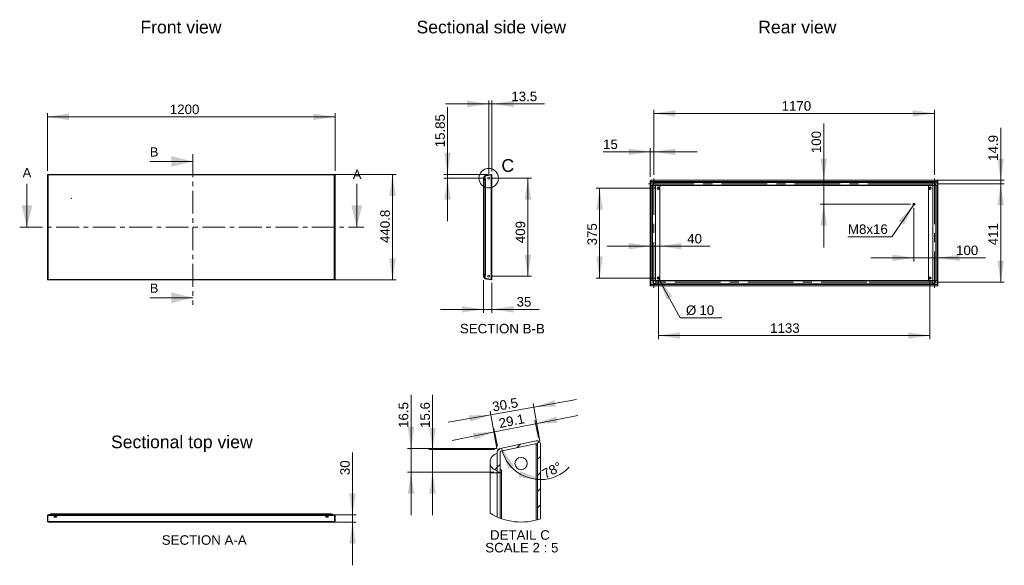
# Model space of a CAD drawing. Header units: millimetres. Extents: x 210 to 4318, y 717 to 2994.
import ezdxf

# ---------------------------------------------------------------- set-up
doc = ezdxf.new("R2010")
doc.units = ezdxf.units.MM
doc.header["$LTSCALE"] = 15
doc.header["$PDSIZE"] = -1
for name, pattern in [('CENTER', [10.16, 6.35, -1.27, 1.27, -1.27]), ('CENTERX2', [20.32, 12.7, -2.54, 2.54, -2.54]), ('PHANTOM', [12.7, 6.35, -1.27, 1.27, -1.27, 1.27, -1.27])]:
    doc.linetypes.add(name, pattern=pattern)
doc.styles.add('SLDTEXTSTYLE0', font='arial.ttf')

msp = doc.modelspace()

# ---------------------------------------------------------------- linework, layer by layer
at = {"color": 7, "linetype": 'Continuous', "lineweight": 0}
for p, q in [((2166.5, 2642), (1986.5, 2642)), ((2166.5, 2347.3), (2166.5, 2657)), ((2166.5, 2642), (2180, 2642)), ((2180, 2360.7), (2180, 2657)), ((2180, 2642), (2399, 2642)), ((325.3, 2362.5), (325.3, 2603.2)), ((325.3, 2588.2), (1525.3, 2588.2)), ((1525.3, 2362.5), (1525.3, 2603.2)), ((1995, 2348.2), (1995, 2628.5)), ((2855.7, 2346.3), (2855.7, 2617.5)), ((2855.7, 2602.5), (4025.7, 2602.5)), ((4025.7, 2346.3), (4025.7, 2617.5)), ((3564.3, 2323.6), (3564.3, 2560.1)), ((4302.5, 2323.6), (4302.5, 2542.7)), ((2840.7, 2442.4), (2643.6, 2442.4)), ((2840.7, 2337.9), (2840.7, 2457.4)), ((2855.7, 2442.4), (2840.7, 2442.4)), ((2855.7, 2346.3), (2855.7, 2457.4)), ((2855.7, 2442.4), (3035.7, 2442.4)), ((752.8, 2402), (932.8, 2402)), ((325.3, 2347.5), (327.3, 2347.5)), ((325.3, 2345.1), (325.3, 2347.5)), ((325.3, 2345.1), (325.3, 1910.6)), ((327.3, 2345.7), (326.5, 2345.7)), ((1523.3, 2348.2), (327.3, 2348.2)), ((327.3, 2348.2), (327.3, 2345.7)), ((328.3, 2345.7), (327.3, 2345.7)), ((1522.3, 2345.7), (328.3, 2345.7)), ((328.3, 2345.7), (328.3, 1909.9)), ((1238.3, 2348.2), (1780.3, 2348.2)), ((1523.3, 2345.7), (1522.3, 2345.7)), ((1522.3, 1909.9), (1522.3, 2345.7)), ((1523.3, 2345.7), (1523.3, 2348.2)), ((1525.3, 2347.5), (1523.3, 2347.5)), ((1524, 2345.7), (1523.3, 2345.7)), ((1525.3, 2347.5), (1525.3, 2345.1)), ((1525.3, 1910.6), (1525.3, 2345.1)), ((1765.3, 2348.2), (1765.3, 1907.4)), ((2161.9, 2348.2), (1980, 2348.2)), ((1995, 2332.3), (1995, 2348.2)), ((2150.5, 2341.9), (2150.5, 2342)), ((2150.5, 2342), (2150.6, 2342)), ((2176.9, 2348.2), (2151.9, 2342.9)), ((2177.4, 2346.2), (2152.4, 2340.9)), ((2176.7, 2346.1), (2177, 2345.1)), ((2177, 1910.6), (2177, 2345.1)), ((2178, 2345.7), (2177.8, 2345.7)), ((2178, 1909.9), (2178, 2345.7)), ((2180, 1909.9), (2180, 2345.7)), ((239.9, 2308.4), (239.9, 2128.4)), ((1615.9, 2308.4), (1615.9, 2128.4)), ((2151.5, 2332.3), (1980, 2332.3)), ((1995, 2332.3), (1995, 2152.3)), ((2145, 2333.3), (2145, 2325.9)), ((2145, 2325.9), (2145, 1929.8)), ((2150, 2325.9), (2145, 2325.9)), ((2150, 2340.4), (2150, 2326.3)), ((2150, 2327.3), (2150, 2339.3)), ((2150, 2326.3), (2150, 2326)), ((2152, 2326.3), (2150, 2326.3)), ((2150, 2326), (2150, 1929.7)), ((2152, 2326), (2150, 2326)), ((2152, 2340.4), (2152, 2326.3)), ((2153, 2328), (2152, 2328)), ((2152, 2326), (2152, 1929.7)), ((2152, 2326), (2153, 2326)), ((2153, 2326), (2153, 2328)), ((2153, 1929.7), (2153, 2326)), ((2178, 2312.7), (2180, 2314.7)), ((2181.5, 2332.3), (2345, 2332.3)), ((2330, 2332.3), (2330, 1923.3)), ((2840.7, 2317.4), (2840.7, 2322.9)), ((2840.7, 2322.9), (2842.7, 2322.9)), ((2840.7, 2303.3), (2840.7, 2317.4)), ((2840.7, 2317.4), (2842.7, 2317.4)), ((2840.7, 2303.3), (2842.7, 2303.3)), ((2840.7, 2301.3), (2840.7, 2303.3)), ((2840.7, 1905.1), (2840.7, 2301.3)), ((2843.7, 2301.3), (2840.7, 2301.3)), ((4038.7, 2323.6), (2842.7, 2323.6)), ((2842.7, 2323.6), (4038.7, 2323.6)), ((2842.7, 2323.6), (2842.7, 2318.2)), ((2842.7, 2323.6), (2842.7, 2323.6)), ((2842.7, 2318.2), (4038.7, 2318.2)), ((2842.7, 2318.2), (2842.7, 2315.8)), ((2842.7, 2315.8), (4038.7, 2315.8)), ((2842.7, 2315.8), (2842.7, 2301.7)), ((2842.7, 2301.7), (2849.7, 2301.7)), ((2842.7, 2301.3), (2842.7, 2301.7)), ((2843.7, 2301.3), (2843.7, 2301.7)), ((2843.7, 1905.1), (2843.7, 2301.3)), ((2843.7, 2301.3), (2849.7, 2301.3)), ((2861.7, 2301.3), (2849.7, 2301.3)), ((2849.7, 1905.2), (2849.7, 2301.3)), ((2861.7, 2301.3), (2861.7, 1905.2)), ((2861.7, 2301.3), (2880.7, 2301.3)), ((2861.8, 2301.7), (4019.6, 2301.7)), ((2863.1, 2302.7), (2863.1, 2314.7)), ((2863.1, 2314.7), (4018.2, 2314.7)), ((4018.2, 2302.7), (2863.1, 2302.7)), ((2880.7, 2301.3), (2880.7, 1905.1)), ((3564.3, 2323.6), (3564.3, 2223.6)), ((3753.2, 2308.7), (4317.5, 2308.7)), ((3853.2, 2308.7), (4317.5, 2308.7)), ((3853.7, 2323.6), (4317.5, 2323.6)), ((4000.7, 1905.1), (4000.7, 2301.3)), ((4000.7, 2301.3), (4019.7, 2301.3)), ((4018.2, 2302.7), (4018.2, 2314.7)), ((4019.7, 2301.3), (4031.7, 2301.3)), ((4019.7, 1905.2), (4019.7, 2301.3)), ((4031.7, 2301.7), (4038.7, 2301.7)), ((4031.7, 2301.3), (4031.7, 1905.2)), ((4031.7, 2301.3), (4037.7, 2301.3)), ((4037.7, 2301.7), (4037.7, 2301.3)), ((4037.7, 2301.3), (4037.7, 1905.1)), ((4040.7, 2301.3), (4037.7, 2301.3)), ((4038.7, 2318.2), (4038.7, 2323.6)), ((4038.7, 2323.6), (4038.7, 2323.6)), ((4040.7, 2322.9), (4038.7, 2322.9)), ((4038.7, 2315.8), (4038.7, 2318.2)), ((4040.7, 2317.4), (4038.7, 2317.4)), ((4038.7, 2301.7), (4038.7, 2315.8)), ((4040.7, 2303.3), (4038.7, 2303.3)), ((4038.7, 2301.7), (4038.7, 2301.3)), ((4040.7, 2322.9), (4040.7, 2317.4)), ((4040.7, 2317.4), (4040.7, 2303.3)), ((4040.7, 2303.3), (4040.7, 2301.3)), ((4040.7, 2301.3), (4040.7, 1905.1)), ((4302.5, 2308.7), (4302.5, 2323.6)), ((4302.5, 2308.7), (4302.5, 1897.7)), ((4302.5, 2308.7), (4302.5, 2128.7)), ((2859.2, 2290.7), (2614.3, 2290.7)), ((2629.3, 2290.7), (2629.3, 1915.7)), ((2178, 2245.3), (2180, 2247.3)), ((3925.7, 2223.6), (3549.3, 2223.6)), ((3564.3, 2223.6), (3564.3, 2043.6)), ((3938.4, 2220.3), (3847.8, 2088.2)), ((3942.9, 2226.9), (3938.4, 2220.3)), ((2178, 2178), (2180, 2180)), ((3940.7, 2208.6), (3940.7, 1984.9)), ((2178, 2110.6), (2180, 2112.6)), ((3847.8, 2088.2), (3665.2, 2088.2)), ((2178, 2043.3), (2180, 2045.3)), ((2840.7, 2048.6), (2660.7, 2048.6)), ((2880.7, 2048.6), (2840.7, 2048.6)), ((2880.7, 2048.6), (3088.7, 2048.6)), ((2178, 1975.9), (2180, 1977.9)), ((3940.7, 1999.9), (3760.7, 1999.9)), ((3940.7, 1999.9), (4040.7, 1999.9)), ((4040.7, 1999.9), (4239.7, 1999.9)), ((325.3, 1908.1), (325.3, 1910.6)), ((325.3, 1908.1), (327.3, 1908.1)), ((326.5, 1909.9), (327.3, 1909.9)), ((328.3, 1909.9), (327.3, 1909.9)), ((327.3, 1909.9), (327.3, 1907.4)), ((327.3, 1907.4), (1523.3, 1907.4)), ((328.3, 1909.9), (1522.3, 1909.9)), ((1238.3, 1907.4), (1780.3, 1907.4)), ((1523.3, 1909.9), (1522.3, 1909.9)), ((1523.3, 1907.4), (1523.3, 1909.9)), ((1523.3, 1909.9), (1524, 1909.9)), ((1525.3, 1908.1), (1523.3, 1908.1)), ((1525.3, 1910.6), (1525.3, 1908.1)), ((2145, 1929.8), (2145, 1922.3)), ((2150, 1929.8), (2145, 1929.8)), ((2145, 1907.3), (2145, 1770)), ((2150, 1929.7), (2150, 1929.3)), ((2150, 1929.7), (2152, 1929.7)), ((2150, 1929.3), (2150, 1915.2)), ((2152, 1929.3), (2150, 1929.3)), ((2150, 1916.3), (2150, 1928.3)), ((2150.5, 1913.6), (2150.5, 1913.7)), ((2150.6, 1913.6), (2150.5, 1913.6)), ((2151.9, 1912.8), (2176.9, 1907.5)), ((2152, 1929.7), (2153, 1929.7)), ((2152, 1929.3), (2152, 1915.2)), ((2152, 1927.7), (2153, 1927.7)), ((2152.4, 1914.8), (2177.4, 1909.4)), ((2153, 1927.7), (2153, 1929.7)), ((2177, 1910.6), (2176.7, 1909.6)), ((2176.9, 1907.5), (2180, 1910.5)), ((2178, 1909.9), (2177.8, 1909.9)), ((2180, 1894.9), (2180, 1770)), ((2181.5, 1923.3), (2345, 1923.3)), ((2859.2, 1915.7), (2614.3, 1915.7)), ((2840.7, 1905.1), (2843.7, 1905.1)), ((2840.7, 1903.1), (2840.7, 1905.1)), ((2840.7, 1889), (2840.7, 1903.1)), ((2840.7, 1903.1), (2842.7, 1903.1)), ((2842.7, 1904.7), (2842.7, 1905.1)), ((2842.7, 1904.7), (2842.7, 1890.6)), ((2849.7, 1904.7), (2842.7, 1904.7)), ((4038.7, 1890.6), (2842.7, 1890.6)), ((2842.7, 1890.6), (2842.7, 1888.2)), ((2849.7, 1905.1), (2843.7, 1905.1)), ((2843.7, 1904.7), (2843.7, 1905.1)), ((2861.7, 1905.2), (2849.7, 1905.2)), ((2880.7, 1905.1), (2861.7, 1905.1)), ((4019.6, 1904.7), (2861.8, 1904.7)), ((2863.1, 1903.7), (2863.1, 1891.7)), ((2863.1, 1903.7), (4018.2, 1903.7)), ((4018.2, 1891.7), (2863.1, 1891.7)), ((2871.8, 1920.1), (2876.6, 1911.3)), ((2874.2, 1900.7), (2874.2, 1660.5)), ((2876.6, 1911.3), (2965.5, 1750)), ((3753.2, 1897.7), (4317.5, 1897.7)), ((4019.7, 1905.1), (4000.7, 1905.1)), ((4007.2, 1900.7), (4007.2, 1660.5)), ((4018.2, 1891.7), (4018.2, 1903.7)), ((4019.7, 1905.2), (4031.7, 1905.2)), ((4037.7, 1905.1), (4031.7, 1905.1)), ((4038.7, 1904.7), (4031.7, 1904.7)), ((4037.7, 1905.1), (4040.7, 1905.1)), ((4037.7, 1905.1), (4037.7, 1904.7)), ((4038.7, 1905.1), (4038.7, 1904.7)), ((4038.7, 1890.6), (4038.7, 1904.7)), ((4040.7, 1903.1), (4038.7, 1903.1)), ((4038.7, 1888.2), (4038.7, 1890.6)), ((4040.7, 1905.1), (4040.7, 1903.1)), ((4040.7, 1903.1), (4040.7, 1889)), ((2840.7, 1889), (2842.7, 1889)), ((2840.7, 1883.5), (2840.7, 1889)), ((2840.7, 1883.5), (2842.7, 1883.5)), ((4038.7, 1888.2), (2842.7, 1888.2)), ((2842.7, 1888.2), (2842.7, 1882.9)), ((4038.7, 1882.9), (2842.7, 1882.9)), ((2842.7, 1882.9), (2842.7, 1882.8)), ((2842.7, 1882.8), (4038.7, 1882.8)), ((4040.7, 1889), (4038.7, 1889)), ((4038.7, 1882.9), (4038.7, 1888.2)), ((4040.7, 1883.5), (4038.7, 1883.5)), ((4038.7, 1882.8), (4038.7, 1882.9)), ((4040.7, 1889), (4040.7, 1883.5)), ((752.8, 1833.5), (932.8, 1833.5)), ((2145, 1785), (1965, 1785)), ((2145, 1785), (2180, 1785)), ((2180, 1785), (2377, 1785)), ((2965.5, 1750), (3139.6, 1750)), ((2874.2, 1675.5), (4007.2, 1675.5)), ((1842.4, 1204.8), (1842.4, 1428.3)), ((1932.4, 1199.6), (1932.4, 1428.3)), ((2355, 1376.8), (2532.2, 1408.2)), ((2199.8, 1204.9), (2172.4, 1359.7)), ((2175, 1345), (2355, 1376.8)), ((2379.8, 1236.8), (2352.4, 1391.6)), ((2175, 1345), (1997.8, 1313.6)), ((2373.9, 1248.4), (2359.2, 1322.1)), ((2362.2, 1307.4), (2538.7, 1342.6)), ((2202.8, 1214.3), (2188.1, 1288)), ((2191.1, 1273.3), (2362.2, 1307.4)), ((2191.1, 1273.3), (2014.6, 1238.1)), ((2364.3, 1236.7), (2214.3, 1204.8)), ((2368.5, 1224.9), (2377.1, 1233.5)), ((2199.3, 1204.8), (1827.4, 1204.8)), ((1842.4, 1105.8), (1842.4, 1204.8)), ((2190.8, 1199.6), (1917.4, 1199.6)), ((1932.4, 1199.6), (1932.4, 1105.8)), ((2202.9, 1194), (2213.6, 1204.7)), ((2205.4, 1199.8), (2206, 1199.9)), ((2205.4, 1199.2), (2205.4, 1199.8)), ((2366.8, 1225), (2216.8, 1193.1)), ((2283.5, 1207.3), (2299.1, 1222.9)), ((2363.1, 1224.2), (2364.4, 1218.2)), ((2364.4, 905.7), (2364.4, 1218.2)), ((2370.4, 1222), (2369.3, 1222)), ((2370.4, 907.4), (2370.4, 1222)), ((2382.4, 911.3), (2382.4, 1222)), ((1598.3, 926.9), (1598.3, 1187.3)), ((2202.4, 1190.2), (2202.4, 1105.8)), ((2202.4, 1111.6), (2202.4, 1183.6)), ((2214.4, 1190.2), (2214.4, 1105.8)), ((2370.4, 1159.5), (2382.4, 1171.5)), ((2172.4, 1147.6), (2172.4, 1102.9)), ((2191.7, 1115.4), (2202.4, 1126.2)), ((2202.4, 1126.2), (2214.4, 1138.2)), ((2220.4, 1115.4), (2214.4, 1115.4)), ((2220.4, 1103.4), (2220.4, 1115.4)), ((2187.4, 1105.8), (1827.4, 1105.8)), ((1842.4, 1105.8), (1842.4, 925.8)), ((2187.4, 1105.8), (1917.4, 1105.8)), ((1932.4, 1105.8), (1932.4, 925.8)), ((2172.4, 1102.9), (2172.4, 934.3)), ((2202.4, 1102.9), (2172.4, 1102.9)), ((2202.4, 1105.8), (2202.4, 1103.4)), ((2214.4, 1105.8), (2202.4, 1105.8)), ((2202.4, 1103.4), (2202.4, 918.4)), ((2214.4, 1103.4), (2202.4, 1103.4)), ((2214.4, 1103.4), (2214.4, 913.5)), ((2214.4, 1103.4), (2220.4, 1103.4)), ((2220.4, 911.3), (2220.4, 1103.4)), ((2370.4, 1092.1), (2382.4, 1104.1)), ((2370.4, 1024.8), (2382.4, 1036.8)), ((2370.4, 957.4), (2382.4, 969.4)), ((325.3, 926.4), (326.6, 926.4)), ((325.3, 923.9), (325.3, 926.4)), ((325.3, 899.9), (325.3, 923.9)), ((327.3, 926.8), (327.3, 926.9)), ((327.3, 899.9), (327.3, 923.9)), ((327.5, 924.5), (353.3, 924.5)), ((365.3, 926.9), (328.3, 926.9)), ((365.3, 924.9), (328.3, 924.9)), ((346.3, 926.9), (334.3, 926.9)), ((347.7, 931.9), (340.3, 931.9)), ((1502.8, 931.9), (347.7, 931.9)), ((347.7, 931.9), (347.7, 926.9)), ((353.8, 927.1), (353.9, 926.9)), ((363.8, 927.1), (353.8, 927.1)), ((354.3, 924), (354.3, 919.6)), ((354.3, 919.6), (354.6, 918.4)), ((354.3, 919.6), (363.2, 919.6)), ((354.6, 918.4), (362.9, 918.4)), ((362.9, 918.4), (363.2, 919.6)), ((363.2, 919.6), (363.2, 924)), ((363.6, 926.9), (363.8, 927.1)), ((364.2, 924.5), (1486.3, 924.5)), ((365.3, 924.9), (365.3, 926.9)), ((365.3, 926.9), (1485.3, 926.9)), ((365.3, 924.9), (1485.3, 924.9)), ((1237.3, 926.9), (1613.3, 926.9)), ((1522.3, 926.9), (1485.3, 926.9)), ((1485.3, 926.9), (1485.3, 924.9)), ((1522.3, 924.9), (1485.3, 924.9)), ((1486.8, 927.1), (1486.9, 926.9)), ((1496.8, 927.1), (1486.8, 927.1)), ((1487.3, 924), (1487.3, 919.6)), ((1487.3, 919.6), (1487.6, 918.4)), ((1487.3, 919.6), (1496.2, 919.6)), ((1487.6, 918.4), (1495.9, 918.4)), ((1495.9, 918.4), (1496.2, 919.6)), ((1496.2, 919.6), (1496.2, 924)), ((1496.6, 926.9), (1496.8, 927.1)), ((1497.2, 924.5), (1523.1, 924.5)), ((1510.3, 931.9), (1502.8, 931.9)), ((1502.8, 926.9), (1502.8, 931.9)), ((1516.3, 926.9), (1504.3, 926.9)), ((1523.3, 926.8), (1523.3, 926.9)), ((1523.3, 923.9), (1523.3, 899.9)), ((1523.3, 917.1), (1525.3, 919.1)), ((1525.3, 926.4), (1523.9, 926.4)), ((1525.3, 926.4), (1525.3, 923.9)), ((1525.3, 923.9), (1525.3, 899.9)), ((1598.3, 926.9), (1598.3, 896.9)), ((327.4, 899.5), (1523.2, 899.5)), ((1522.3, 898.9), (328.3, 898.9)), ((1522.3, 896.9), (328.3, 896.9)), ((358.1, 896.9), (360.1, 898.9)), ((425.5, 896.9), (427.5, 898.9)), ((492.8, 896.9), (494.8, 898.9)), ((560.2, 896.9), (562.2, 898.9)), ((627.5, 896.9), (629.5, 898.9)), ((694.9, 896.9), (696.9, 898.9)), ((762.2, 896.9), (764.2, 898.9)), ((829.6, 896.9), (831.6, 898.9)), ((896.9, 896.9), (898.9, 898.9)), ((964.3, 896.9), (966.3, 898.9)), ((1031.6, 896.9), (1033.6, 898.9)), ((1099, 896.9), (1101, 898.9)), ((1166.3, 896.9), (1168.3, 898.9)), ((1233.7, 896.9), (1235.7, 898.9)), ((1237.3, 896.9), (1613.3, 896.9)), ((1301, 896.9), (1303, 898.9)), ((1368.4, 896.9), (1370.4, 898.9)), ((1435.7, 896.9), (1437.7, 898.9)), ((1503.1, 896.9), (1505.1, 898.9)), ((1598.3, 896.9), (1598.3, 716.9))]:
    msp.add_line(p, q, dxfattribs=at)
at = {"color": 7, "linetype": 'CENTER', "lineweight": 0}
for p, q in [((932.8, 2432), (932.8, 1803.5)), ((209.9, 2128.4), (1645.9, 2128.4))]:
    msp.add_line(p, q, dxfattribs=at)
at = {"color": 7, "linetype": 'CENTERX2', "lineweight": 0}
for p, q in [((2833.1, 2308.7), (4048.2, 2308.7)), ((2833.1, 2308.7), (4048.2, 2308.7)), ((2855.7, 1875.2), (2855.7, 2331.3)), ((2855.7, 1875.2), (2855.7, 2331.3)), ((4025.7, 2331.3), (4025.7, 1875.2)), ((4025.7, 2331.3), (4025.7, 1875.2)), ((4048.2, 1897.7), (2833.1, 1897.7))]:
    msp.add_line(p, q, dxfattribs=at)
at = {"color": 7, "linetype": 'Continuous', "lineweight": 0}
for centre, radius in [((2166.5, 2332.3), 40.7), ((2166.5, 2332.3), 4.25), ((2874.2, 2290.7), 5), ((2874.2, 2290.7), 4), ((2874.2, 2290.7), 3.2), ((4007.2, 2290.7), 5), ((4007.2, 2290.7), 4), ((4007.2, 2290.7), 3.2), ((425.3, 2248.2), 0.5), ((3940.7, 2223.6), 4.5), ((3940.7, 2223.6), 4), ((3940.7, 2223.6), 3.5), ((2166.5, 1923.3), 4.25), ((2874.2, 1915.7), 5), ((2874.2, 1915.7), 4), ((2874.2, 1915.7), 3.2), ((4007.2, 1915.7), 5), ((4007.2, 1915.7), 4), ((4007.2, 1915.7), 3.2), ((2301.4, 1141.6), 25.5)]:
    msp.add_circle(centre, radius, dxfattribs=at)
for centre, radius, start, end in [((2152.5, 2340.4), 2.5, 102, 180), ((2177.5, 2345.7), 2.5, 0, 102), ((2177.5, 2345.7), 0.5, 0, 102), ((2151.1, 2333.3), 6.1, 100.3889, 259.6111), ((2152.5, 2340.4), 0.5, 102, 180), ((2863.1, 2301.3), 13.4, 90, 180), ((2863.1, 2301.3), 1.45, 90, 180), ((4018.2, 2301.3), 13.4, 0, 90), ((4018.2, 2301.3), 1.45, 0, 90), ((2151.1, 1922.3), 6.1, 100.3889, 259.6111), ((2152.5, 1915.2), 2.5, 180, 258), ((2152.5, 1915.2), 0.5, 180, 258), ((2177.5, 1909.9), 2.5, 258, 0), ((2177.5, 1909.9), 0.5, 258, 0), ((2863.1, 1905.2), 13.4, 180, 270), ((2863.1, 1905.2), 1.45, 180, 270), ((4018.2, 1905.2), 1.45, 270, 0), ((4018.2, 1905.2), 13.4, 270, 0), ((2367.4, 1222), 15, 359.9997, 102.0002), ((2217.4, 1190.2), 15, 102.0003, 179.9997), ((2217.4, 1190.2), 3, 102.001, 179.9987), ((2382.4, 1240.6), 165.8, 192, 270), ((2367.4, 1222), 3, 360, 101.9986), ((2209, 1147.6), 36.6, 100.3889, 259.6111), ((2382.4, 1240.6), 165.8, 270, 316.5598), ((328.3, 923.9), 3, 90.018, 180), ((328.3, 923.9), 1, 90.018, 180), ((340.3, 925.8), 6.1, 10.3889, 169.6111), ((353.8, 924.5), 0.5, 127.3526, 270), ((363.7, 924.5), 0.5, 270, 52.6474), ((1486.8, 924.5), 0.5, 127.3526, 270), ((1496.7, 924.5), 0.5, 270, 52.6474), ((1510.3, 925.8), 6.1, 10.3889, 169.6111), ((1522.3, 923.9), 3, 0, 89.982), ((1522.3, 923.9), 1, 0, 89.982), ((2301.4, 1141.6), 244.2, 238.1109, 289.3725), ((328.3, 899.9), 3, 180, 270), ((328.3, 899.9), 1, 180, 270), ((1522.3, 899.9), 3, 270, 0), ((1522.3, 899.9), 1, 270, 0)]:
    msp.add_arc(centre, radius, start, end, dxfattribs=at)
for points, knots in [([(326.5, 2345.7), (326.4, 2345.7), (326.1, 2345.6), (325.7, 2345.5), (325.5, 2345.4), (325.4, 2345.3), (325.3, 2345.2), (325.3, 2345.1), (325.3, 2345.1)], [0, 0, 0, 0, 0.193408, 0.393283, 0.574086, 0.760131, 0.879335, 1, 1, 1, 1]), ([(1525.3, 2345.1), (1525.2, 2345.2), (1525.2, 2345.3), (1524.6, 2345.5), (1524.2, 2345.7), (1524, 2345.7)], [0, 0, 0, 0, 0.392963, 0.759708, 1, 1, 1, 1]), ([(2177, 2345.1), (2177.1, 2345.2), (2177.4, 2345.4), (2177.6, 2345.6), (2177.7, 2345.7), (2177.8, 2345.7)], [0, 0, 0, 0, 0.448046, 0.880558, 1, 1, 1, 1]), ([(325.3, 1910.6), (325.3, 1910.5), (325.4, 1910.3), (325.9, 1910.1), (326.3, 1910), (326.5, 1909.9)], [0, 0, 0, 0, 0.392963, 0.759708, 1, 1, 1, 1]), ([(1524, 1909.9), (1524.2, 1910), (1524.5, 1910.1), (1524.8, 1910.2), (1525.1, 1910.3), (1525.2, 1910.4), (1525.3, 1910.5), (1525.3, 1910.5), (1525.3, 1910.6)], [0, 0, 0, 0, 0.1934082, 0.3932832, 0.5740855, 0.7601312, 0.8793354, 1, 1, 1, 1]), ([(2177, 1910.6), (2177.1, 1910.5), (2177.4, 1910.3), (2177.6, 1910.1), (2177.7, 1910), (2177.8, 1909.9)], [0, 0, 0, 0, 0.448046, 0.880558, 1, 1, 1, 1]), ([(2364.4, 1218.2), (2365.2, 1218.8), (2366.8, 1219.8), (2368.4, 1221.1), (2369.1, 1221.9), (2369.3, 1222)], [0, 0, 0, 0, 0.484288, 0.899486, 1, 1, 1, 1]), ([(358.8, 924), (358.2, 924), (357.2, 924), (356, 924), (355.2, 924), (354.6, 924), (354, 924), (353.9, 924), (353.8, 924)], [0, 0, 0, 0, 0.239457, 0.368361, 0.5, 0.631639, 0.760543, 1, 1, 1, 1]), ([(363.7, 924), (363.7, 924), (363.6, 924), (362.9, 924), (362.3, 924), (361.5, 924), (360.4, 924), (359.4, 924), (358.8, 924)], [0, 0, 0, 0, 0.239457, 0.368361, 0.5, 0.631639, 0.760543, 1, 1, 1, 1]), ([(1491.8, 924), (1491.2, 924), (1490.2, 924), (1489, 924), (1488.2, 924), (1487.6, 924), (1487, 924), (1486.9, 924), (1486.8, 924)], [0, 0, 0, 0, 0.2394568, 0.3683607, 0.5, 0.6316393, 0.7605432, 1, 1, 1, 1]), ([(1496.7, 924), (1496.7, 924), (1496.6, 924), (1495.9, 924), (1495.3, 924), (1494.5, 924), (1493.4, 924), (1492.4, 924), (1491.8, 924)], [0, 0, 0, 0, 0.2394568, 0.3683607, 0.5, 0.6316393, 0.7605432, 1, 1, 1, 1])]:
    msp.add_open_spline(points, degree=3, knots=knots, dxfattribs=at)
at = {"color": 7, "linetype": 'PHANTOM', "lineweight": 0}
for p in [(2376.9, 1233.7), (2205.8, 1199.6)]:
    msp.add_point(p, dxfattribs=at)
at = {"color": 7, "linetype": 'Continuous', "lineweight": 0}
for points in [[(2166.5, 2642), (2076.5, 2655.5), (2076.5, 2628.5)], [(2180, 2642), (2270, 2628.5), (2270, 2655.5)], [(325.3, 2588.2), (415.3, 2574.7), (415.3, 2601.7)], [(1525.3, 2588.2), (1435.3, 2601.7), (1435.3, 2574.7)], [(2855.7, 2602.5), (2945.7, 2589), (2945.7, 2616)], [(4025.7, 2602.5), (3935.7, 2616), (3935.7, 2589)], [(932.8, 2402), (842.8, 2424.5), (842.8, 2379.5)], [(1995, 2348.2), (2008.5, 2438.2), (1981.5, 2438.2)], [(2840.7, 2442.4), (2750.7, 2455.9), (2750.7, 2428.9)], [(2855.7, 2442.4), (2945.7, 2428.9), (2945.7, 2455.9)], [(3564.3, 2323.6), (3577.8, 2413.6), (3550.8, 2413.6)], [(4302.5, 2323.6), (4316, 2413.6), (4289, 2413.6)], [(1765.3, 2348.2), (1751.8, 2258.2), (1778.8, 2258.2)], [(1995, 2332.3), (1981.5, 2242.3), (2008.5, 2242.3)], [(2145.6, 2330.6), (2145, 2334.3), (2145.6, 2336.1)], [(2145, 2332.4), (2145, 2334.3), (2145.6, 2330.6)], [(2146.7, 2329.1), (2145.6, 2336.1), (2146.7, 2337.6)], [(2145.6, 2330.6), (2145.6, 2336.1), (2146.7, 2329.1)], [(2148.2, 2327.9), (2146.7, 2337.6), (2148.2, 2338.7)], [(2146.7, 2329.1), (2146.7, 2337.6), (2148.2, 2327.9)], [(2150, 2327.3), (2148.2, 2338.7), (2150, 2339.3)], [(2148.2, 2327.9), (2148.2, 2338.7), (2150, 2327.3)], [(2330, 2332.3), (2316.5, 2242.3), (2343.5, 2242.3)], [(4302.5, 2308.7), (4289, 2218.7), (4316, 2218.7)], [(4302.5, 2308.7), (4289, 2218.7), (4316, 2218.7)], [(2629.3, 2290.7), (2615.8, 2200.7), (2642.8, 2200.7)], [(239.9, 2128.4), (262.4, 2218.4), (217.4, 2218.4)], [(1615.9, 2128.4), (1638.4, 2218.4), (1593.4, 2218.4)], [(3564.3, 2223.6), (3550.8, 2133.6), (3577.8, 2133.6)], [(3938.4, 2220.3), (3876.4, 2153.7), (3898.6, 2138.5)], [(2840.7, 2048.6), (2750.7, 2062.1), (2750.7, 2035.1)], [(2880.7, 2048.6), (2970.7, 2035.1), (2970.7, 2062.1)], [(2330, 1923.3), (2343.5, 2013.3), (2316.5, 2013.3)], [(3940.7, 1999.9), (3850.7, 2013.4), (3850.7, 1986.4)], [(4040.7, 1999.9), (4130.7, 1986.4), (4130.7, 2013.4)], [(1765.3, 1907.4), (1778.8, 1997.4), (1751.8, 1997.4)], [(2629.3, 1915.7), (2642.8, 2005.7), (2615.8, 2005.7)], [(4302.5, 1897.7), (4316, 1987.7), (4289, 1987.7)], [(2145.6, 1919.6), (2145, 1923.3), (2145.6, 1925.1)], [(2145, 1921.4), (2145, 1923.3), (2145.6, 1919.6)], [(2146.7, 1918.1), (2145.6, 1925.1), (2146.7, 1926.6)], [(2145.6, 1919.6), (2145.6, 1925.1), (2146.7, 1918.1)], [(2148.2, 1916.9), (2146.7, 1926.6), (2148.2, 1927.7)], [(2146.7, 1918.1), (2146.7, 1926.6), (2148.2, 1916.9)], [(2150, 1916.3), (2148.2, 1927.7), (2150, 1928.3)], [(2148.2, 1916.9), (2148.2, 1927.7), (2150, 1916.3)], [(2876.6, 1911.3), (2908.2, 1826), (2931.8, 1839)], [(932.8, 1833.5), (842.8, 1856), (842.8, 1811)], [(2145, 1785), (2055, 1798.5), (2055, 1771.5)], [(2180, 1785), (2270, 1771.5), (2270, 1798.5)], [(2874.2, 1675.5), (2964.2, 1662), (2964.2, 1689)], [(4007.2, 1675.5), (3917.2, 1689), (3917.2, 1662)], [(2355, 1376.8), (2446, 1379.2), (2441.3, 1405.8)], [(2175, 1345), (2084, 1342.5), (2088.7, 1316)], [(2362.2, 1307.4), (2453.1, 1311.7), (2447.8, 1338.2)], [(1842.4, 1204.8), (1855.9, 1294.8), (1828.9, 1294.8)], [(1932.4, 1199.6), (1945.9, 1289.6), (1918.9, 1289.6)], [(2191.1, 1273.3), (2100.2, 1268.9), (2105.5, 1242.4)], [(2220.2, 1206.1), (2247.9, 1119.4), (2272.1, 1131.3)], [(2382.4, 1074.8), (2298.5, 1110), (2291.9, 1083.8)], [(1842.4, 1105.8), (1828.9, 1015.8), (1855.9, 1015.8)], [(1932.4, 1105.8), (1918.9, 1015.8), (1945.9, 1015.8)], [(1598.3, 926.9), (1611.8, 1016.9), (1584.8, 1016.9)], [(334.9, 926.9), (334.3, 926.9), (334.9, 928.7)], [(336, 926.9), (334.9, 928.7), (336, 930.2)], [(334.9, 926.9), (334.9, 928.7), (336, 926.9)], [(337.5, 926.9), (336, 930.2), (337.5, 931.3)], [(336, 926.9), (336, 930.2), (337.5, 926.9)], [(339.3, 926.9), (337.5, 931.3), (339.3, 931.9)], [(337.5, 926.9), (337.5, 931.3), (339.3, 926.9)], [(339.3, 926.9), (339.3, 931.9), (341.2, 926.9)], [(341.2, 926.9), (339.3, 931.9), (341.2, 931.9)], [(341.2, 926.9), (341.2, 931.9), (343, 926.9)], [(343, 926.9), (341.2, 931.9), (343, 931.3)], [(343, 926.9), (343, 931.3), (344.5, 926.9)], [(344.5, 926.9), (343, 931.3), (344.5, 930.2)], [(344.5, 926.9), (344.5, 930.2), (345.7, 926.9)], [(345.7, 926.9), (344.5, 930.2), (345.7, 928.7)], [(345.7, 926.9), (345.7, 928.7), (346.3, 926.9)], [(1504.9, 926.9), (1504.3, 926.9), (1504.9, 928.7)], [(1506, 926.9), (1504.9, 928.7), (1506, 930.2)], [(1504.9, 926.9), (1504.9, 928.7), (1506, 926.9)], [(1507.5, 926.9), (1506, 930.2), (1507.5, 931.3)], [(1506, 926.9), (1506, 930.2), (1507.5, 926.9)], [(1509.3, 926.9), (1507.5, 931.3), (1509.3, 931.9)], [(1507.5, 926.9), (1507.5, 931.3), (1509.3, 926.9)], [(1509.3, 926.9), (1509.3, 931.9), (1511.2, 926.9)], [(1511.2, 926.9), (1509.3, 931.9), (1511.2, 931.9)], [(1511.2, 926.9), (1511.2, 931.9), (1513, 926.9)], [(1513, 926.9), (1511.2, 931.9), (1513, 931.3)], [(1513, 926.9), (1513, 931.3), (1514.5, 926.9)], [(1514.5, 926.9), (1513, 931.3), (1514.5, 930.2)], [(1514.5, 926.9), (1514.5, 930.2), (1515.7, 926.9)], [(1515.7, 926.9), (1514.5, 930.2), (1515.7, 928.7)], [(1515.7, 926.9), (1515.7, 928.7), (1516.3, 926.9)], [(1598.3, 896.9), (1584.8, 806.9), (1611.8, 806.9)]]:
    msp.add_solid(points, dxfattribs=at)

# ---------------------------------------------------------------- texts
at = {"color": 7, "linetype": 'Continuous', "lineweight": 0, "style": 'SLDTEXTSTYLE0'}
for s, height, p in [('Front view', 52.5, (713.5, 2936.5)), ('Sectional side view', 52.5, (1865.5, 2936.5)), ('Rear view', 52.5, (3291, 2936.5)), ('C', 52.9, (2219.4, 2358.8)), ('SECTION B-B', 39.688, (2046.4, 1684.7)), ('Sectional top view', 52.5, (590.8, 1205.6)), ('SECTION A-A', 39.688, (802.7, 802.6))]:
    msp.add_text(s, height=height, dxfattribs=at).set_placement(p)
at = {"color": 7, "linetype": 'Continuous', "style": 'SLDTEXTSTYLE0'}
for s, p in [('B', (752.8, 2422.6)), ('A', (222.2, 2336.1)), ('A', (1599.7, 2328.6)), ('B', (752.8, 1854.1))]:
    msp.add_text(s, height=38.5, dxfattribs=at).set_placement(p)
at = {"color": 7, "linetype": 'Continuous', "lineweight": 0, "style": 'SLDTEXTSTYLE0'}
for s, insert, char_height, attachment_point in [('13.5', (2260.9, 2693.2, -146.9), 39.69, 1), ('1200', (836.2, 2639.4, 17.8), 39.69, 1), ('1170', (3388.5, 2653.7, -17.6), 39.69, 1), ('15', (2643.6, 2493.6, -17.6), 39.69, 1), ('M8x16', (3665.2, 2139.4, -17.6), 39.69, 1), ('40', (2994.6, 2099.7, -17.6), 39.69, 1), ('100', (4116.2, 2051, -17.6), 39.69, 1), ('35', (2282.9, 1836.1, -146.9), 39.69, 1), ('%%c', (2989.3, 1801.1, -17.6), 39.69, 1), ('10', (3045.5, 1801.1, -17.6), 39.69, 1), ('1133', (3340.6, 1726.6, -17.6), 39.69, 1), ('DETAIL C', (2296.6, 863.4), 39.69, 2), ('SCALE 2 : 5', (2304.8, 810.4), 39.688, 2)]:
    msp.add_mtext(s, dxfattribs=dict(at, insert=insert, char_height=char_height, attachment_point=attachment_point))
at = {"color": 7, "linetype": 'Continuous', "lineweight": 0, "char_height": 39.69, "attachment_point": 1, "style": 'SLDTEXTSTYLE0'}
for s, insert, rotation in [('15.85', (1943.8, 2460.9, -146.9), 90), ('100', (3513.2, 2436.6, -17.6), 90), ('14.9', (4251.3, 2404.5, -17.6), 90), ('440.8', (1714.1, 2061.9, 17.8), 90), ('409', (2278.8, 2061, -146.9), 90), ('375', (2578.1, 2052, -17.6), 90), ('411', (4251.3, 2052, -17.6), 90), ('30.5', (2178.4, 1397.5, -881.2), 10.0446), ('16.5', (1791.3, 1290.1, -881.2), 90), ('15.6', (1881.3, 1290.1, 0.6), 90), ('29.1', (2205.3, 1328.3, 0.6), 11.2718), ('30', (1547.1, 1093.2, 326.1), 90), ('78°', (2384, 1112.3, -881.2), 27.3968)]:
    msp.add_mtext(s, dxfattribs=dict(at, insert=insert, rotation=rotation))

doc.saveas('drawing.dxf')
